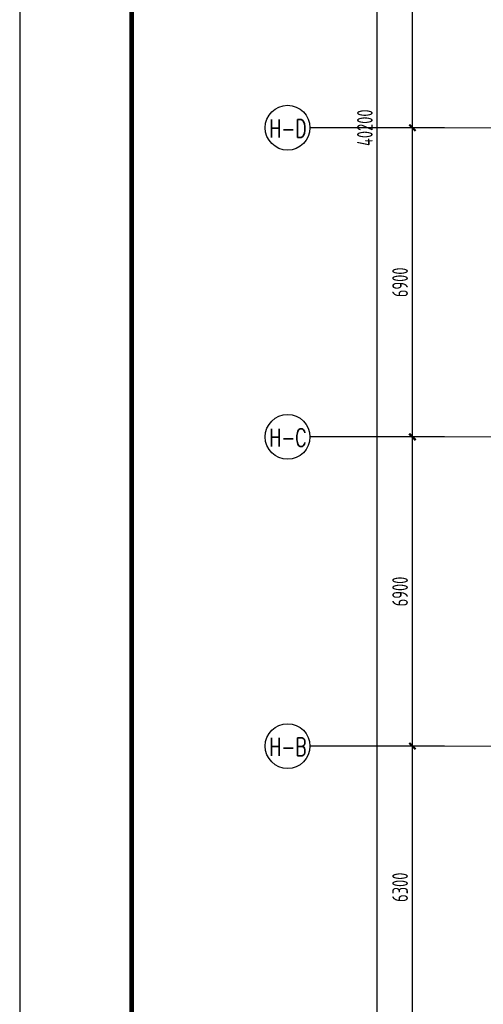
# Model space of a CAD drawing. Extents: x 297125 to 381225, y 1257649 to 1317049.
# Tile 2 of 42: x 297125 to 307472, y 1268845 to 1290818. Entities that reach past the tile are written whole.
import ezdxf

# ---------------------------------------------------------------- set-up
doc = ezdxf.new("R2010")
doc.units = 0
doc.header["$LTSCALE"] = 1000
doc.linetypes.add('DASHED', pattern=[0.75, 0.5, -0.25])
doc.linetypes.add('S-REF-AXIS$0$CENTER', pattern=[2, 1.25, -0.25, 0.25, -0.25])
doc.layers.get('0').update_dxf_attribs({"linetype": 'CONTINUOUS'})
doc.layers.get('Defpoints').update_dxf_attribs({"linetype": 'CONTINUOUS'})
for name, color, linetype, lineweight in [('S-BEAM-SE', 144, 'DASHED', 25), ('S-REF-AXIS$0$S-ANNO-DIM', 3, 'CONTINUOUS', 18), ('S-REF-AXIS$0$S-ANNO-TEXT', 7, 'CONTINUOUS', 25), ('S-REF-AXIS$0$S-AXIS', 10, 'S-REF-AXIS$0$CENTER', 18), ('图框$0$BORDER', 7, 'CONTINUOUS', 0)]:
    doc.layers.add(name, color=color, linetype=linetype, lineweight=lineweight)
doc.layers.add('S-REF-AXIS$0$$AUDIT_BAD_LAYER1', color=7, linetype='CONTINUOUS')
doc.styles.add('S-REF-AXIS$0$TSSD_Axis', font='Complex.shx', dxfattribs={"width": 0.7, "bigfont": 'hztxt.shx'})
doc.styles.add('S-REF-AXIS$0$TSSD_Dimension', font='Tssdeng.shx', dxfattribs={"width": 0.7, "bigfont": 'hztxt.shx'})
doc.dimstyles.new('S-REF-AXIS$0$TSSD_100_100', dxfattribs={"dimtxt": 350, "dimasz": 100, "dimexe": 100, "dimexo": 250, "dimgap": 100, "dimtad": 1, "dimdec": 0, "dimzin": 0, "dimdsep": 46, "dimtxsty": 'S-REF-AXIS$0$TSSD_Dimension', "dimblk": 'S-REF-AXIS$0$_ArchTick', "dimblk1": 'S-REF-AXIS$0$_ArchTick', "dimblk2": 'S-REF-AXIS$0$_ArchTick', "dimcen": 0, "dimdle": 100, "dimclrt": 7, "dimadec": 0, "dimazin": 0, "dimtfac": 1, "dimtdec": 0, "dimtix": 1, "dimtmove": 2, "dimatfit": 3, "dimfxl": 1, "dimtolj": 1, "dimtzin": 0, "dimarcsym": 0})

# ---------------------------------------------------------------- blocks, each defined once
blk = doc.blocks.new('S-REF-AXIS$0$_ArchTick')
at = {"layer": 'S-REF-AXIS$0$$AUDIT_BAD_LAYER1', "color": 0, "linetype": 'ByBlock', "const_width": 0.5}
blk.add_lwpolyline([(-0.71, -0.71), (0.71, 0.71)], dxfattribs=at)
blk = doc.blocks.new('*D24')
at = {"layer": 'Defpoints', "color": 0, "transparency": 16777216}
for p in [(-814389, 1019233), (-813675, 1019233), (-813675, 1012933)]:
    blk.add_point(p, dxfattribs=at)
at = {"layer": 'S-REF-AXIS$0$S-ANNO-DIM', "color": 0, "lineweight": -2, "transparency": 16777216}
for p, q in [((-813925, 1019233), (-814489, 1019233)), ((-814389, 1012833), (-814389, 1019333)), ((-813925, 1012933), (-814489, 1012933))]:
    blk.add_line(p, q, dxfattribs=at)
at = {"layer": 'S-REF-AXIS$0$S-ANNO-DIM', "color": 0, "lineweight": -2, "transparency": 16777216, "xscale": 100, "yscale": 100, "zscale": 100}
for p, rotation in [((-814389, 1019233), 90), ((-814389, 1012933), 270)]:
    blk.add_blockref('S-REF-AXIS$0$_ArchTick', p, dxfattribs=dict(at, rotation=rotation))
at = {"layer": 'S-REF-AXIS$0$S-ANNO-DIM', "color": 7, "transparency": 16777216, "insert": (-814664, 1016083), "char_height": 350, "attachment_point": 5, "rotation": 90, "style": 'S-REF-AXIS$0$TSSD_Dimension'}
blk.add_mtext('\\A1;6300', dxfattribs=at)
blk = doc.blocks.new('*D25')
at = {"layer": 'Defpoints', "color": 0, "transparency": 16777216}
for p in [(-814389, 1026133), (-813675, 1026133), (-813675, 1019233)]:
    blk.add_point(p, dxfattribs=at)
at = {"layer": 'S-REF-AXIS$0$S-ANNO-DIM', "color": 0, "lineweight": -2, "transparency": 16777216}
for p, q in [((-814389, 1019133), (-814389, 1026233)), ((-813925, 1026133), (-814489, 1026133)), ((-813925, 1019233), (-814489, 1019233))]:
    blk.add_line(p, q, dxfattribs=at)
at = {"layer": 'S-REF-AXIS$0$S-ANNO-DIM', "color": 0, "lineweight": -2, "transparency": 16777216, "xscale": 100, "yscale": 100, "zscale": 100}
for p, rotation in [((-814389, 1026133), 90), ((-814389, 1019233), 270)]:
    blk.add_blockref('S-REF-AXIS$0$_ArchTick', p, dxfattribs=dict(at, rotation=rotation))
at = {"layer": 'S-REF-AXIS$0$S-ANNO-DIM', "color": 7, "transparency": 16777216, "insert": (-814664, 1022683), "char_height": 350, "attachment_point": 5, "rotation": 90, "style": 'S-REF-AXIS$0$TSSD_Dimension'}
blk.add_mtext('\\A1;6900', dxfattribs=at)
blk = doc.blocks.new('*D26')
at = {"layer": 'Defpoints', "color": 0, "transparency": 16777216}
for p in [(-814389, 1033033), (-813675, 1033033), (-813675, 1026133)]:
    blk.add_point(p, dxfattribs=at)
at = {"layer": 'S-REF-AXIS$0$S-ANNO-DIM', "color": 0, "lineweight": -2, "transparency": 16777216}
for p, q in [((-813925, 1033033), (-814489, 1033033)), ((-814389, 1026033), (-814389, 1033133)), ((-813925, 1026133), (-814489, 1026133))]:
    blk.add_line(p, q, dxfattribs=at)
at = {"layer": 'S-REF-AXIS$0$S-ANNO-DIM', "color": 0, "lineweight": -2, "transparency": 16777216, "xscale": 100, "yscale": 100, "zscale": 100}
for p, rotation in [((-814389, 1033033), 90), ((-814389, 1026133), 270)]:
    blk.add_blockref('S-REF-AXIS$0$_ArchTick', p, dxfattribs=dict(at, rotation=rotation))
at = {"layer": 'S-REF-AXIS$0$S-ANNO-DIM', "color": 7, "transparency": 16777216, "insert": (-814664, 1029583), "char_height": 350, "attachment_point": 5, "rotation": 90, "style": 'S-REF-AXIS$0$TSSD_Dimension'}
blk.add_mtext('\\A1;6900', dxfattribs=at)
blk = doc.blocks.new('*D27')
at = {"layer": 'Defpoints', "color": 0, "transparency": 16777216}
for p in [(-814389, 1039933), (-813675, 1039933), (-813675, 1033033)]:
    blk.add_point(p, dxfattribs=at)
at = {"layer": 'S-REF-AXIS$0$S-ANNO-DIM', "color": 0, "lineweight": -2, "transparency": 16777216}
for p, q in [((-814389, 1032933), (-814389, 1040033)), ((-813925, 1039933), (-814489, 1039933)), ((-813925, 1033033), (-814489, 1033033))]:
    blk.add_line(p, q, dxfattribs=at)
at = {"layer": 'S-REF-AXIS$0$S-ANNO-DIM', "color": 0, "lineweight": -2, "transparency": 16777216, "xscale": 100, "yscale": 100, "zscale": 100}
for p, rotation in [((-814389, 1039933), 90), ((-814389, 1033033), 270)]:
    blk.add_blockref('S-REF-AXIS$0$_ArchTick', p, dxfattribs=dict(at, rotation=rotation))
at = {"layer": 'S-REF-AXIS$0$S-ANNO-DIM', "color": 7, "transparency": 16777216, "insert": (-814664, 1036483), "char_height": 350, "attachment_point": 5, "rotation": 90, "style": 'S-REF-AXIS$0$TSSD_Dimension'}
blk.add_mtext('\\A1;6900', dxfattribs=at)
blk = doc.blocks.new('*D30')
at = {"layer": 'Defpoints', "color": 0, "transparency": 16777216}
for p in [(-815175, 1053133), (-813925, 1053133), (-813925, 1012933)]:
    blk.add_point(p, dxfattribs=at)
at = {"layer": 'S-REF-AXIS$0$S-ANNO-DIM', "color": 0, "lineweight": -2, "transparency": 16777216}
for p, q in [((-815175, 1012833), (-815175, 1053233)), ((-814175, 1053133), (-815275, 1053133)), ((-814175, 1012933), (-815275, 1012933))]:
    blk.add_line(p, q, dxfattribs=at)
at = {"layer": 'S-REF-AXIS$0$S-ANNO-DIM', "color": 0, "lineweight": -2, "transparency": 16777216, "xscale": 100, "yscale": 100, "zscale": 100}
for p, rotation in [((-815175, 1053133), 90), ((-815175, 1012933), 270)]:
    blk.add_blockref('S-REF-AXIS$0$_ArchTick', p, dxfattribs=dict(at, rotation=rotation))
at = {"layer": 'S-REF-AXIS$0$S-ANNO-DIM', "color": 7, "transparency": 16777216, "insert": (-815450, 1033033), "char_height": 350, "attachment_point": 5, "rotation": 90, "style": 'S-REF-AXIS$0$TSSD_Dimension'}
blk.add_mtext('\\A1;40200', dxfattribs=at)
blk = doc.blocks.new('axil')
at = {"layer": 'S-REF-AXIS$0$S-ANNO-TEXT'}
for p, q in [((-813674.7, 1033033), (-816674.7, 1033033)), ((-813674.7, 1026133), (-816674.7, 1026133)), ((-813674.7, 1019233), (-816674.7, 1019233))]:
    blk.add_line(p, q, dxfattribs=at)
for centre in [(-817174.7, 1033033), (-817174.7, 1026133), (-817174.7, 1019233)]:
    blk.add_circle(centre, 500, dxfattribs=at)
at = {"layer": 'S-REF-AXIS$0$S-AXIS'}
for p, q in [((-813674.7, 1033033), (-768974.7, 1033033)), ((-813674.7, 1026133), (-768974.7, 1026133)), ((-813674.7, 1019233), (-768974.7, 1019233))]:
    blk.add_line(p, q, dxfattribs=at)
at = {"layer": 'S-REF-AXIS$0$S-ANNO-TEXT', "style": 'S-REF-AXIS$0$TSSD_Axis', "width": 0.7}
for s, p in [('H-D', (-817580.7, 1032815.6)), ('H-C', (-817580.7, 1025915.6)), ('H-B', (-817580.7, 1019015.6))]:
    blk.add_text(s, height=400, dxfattribs=at).set_placement(p)
at = {"layer": 'S-REF-AXIS$0$S-ANNO-DIM'}
for base, p1, p2, picture, middle in [((-815174.7, 1053133), (-813924.7, 1012933), (-813924.7, 1053133), '*D30', (-815449.7, 1033033)), ((-814389.1, 1039933), (-813674.7, 1033033), (-813674.7, 1039933), '*D27', (-814664.1, 1036483)), ((-814389.1, 1033033), (-813674.7, 1026133), (-813674.7, 1033033), '*D26', (-814664.1, 1029583)), ((-814389.1, 1026133), (-813674.7, 1019233), (-813674.7, 1026133), '*D25', (-814664.1, 1022683)), ((-814389.1, 1019233), (-813674.7, 1012933), (-813674.7, 1019233), '*D24', (-814664.1, 1016083))]:
    dim = blk.add_linear_dim(base=base, p1=p1, p2=p2, angle=90, dimstyle='S-REF-AXIS$0$TSSD_100_100', dxfattribs=at)
    dim.commit()
    dim.dimension.update_dxf_attribs({"geometry": picture, "text_midpoint": middle})

msp = doc.modelspace()

# ---------------------------------------------------------------- linework, layer by layer
at = {"elevation": 0}
msp.add_lwpolyline([(297125.02, 1257649), (381225.02, 1257649), (381225.02, 1317049), (297125.02, 1317049)], close=True, dxfattribs=at)
at = {"layer": '图框$0$BORDER', "const_width": 100, "elevation": 0}
msp.add_lwpolyline([(299625.02, 1258649), (380225.02, 1258649), (380225.02, 1316049), (299625.02, 1316049)], close=True, dxfattribs=at)

# ---------------------------------------------------------------- block references
at = {"layer": 'S-BEAM-SE'}
msp.add_blockref('axil', (1120278.53, 255374.42, 0), dxfattribs=at)

doc.saveas('drawing.dxf')
